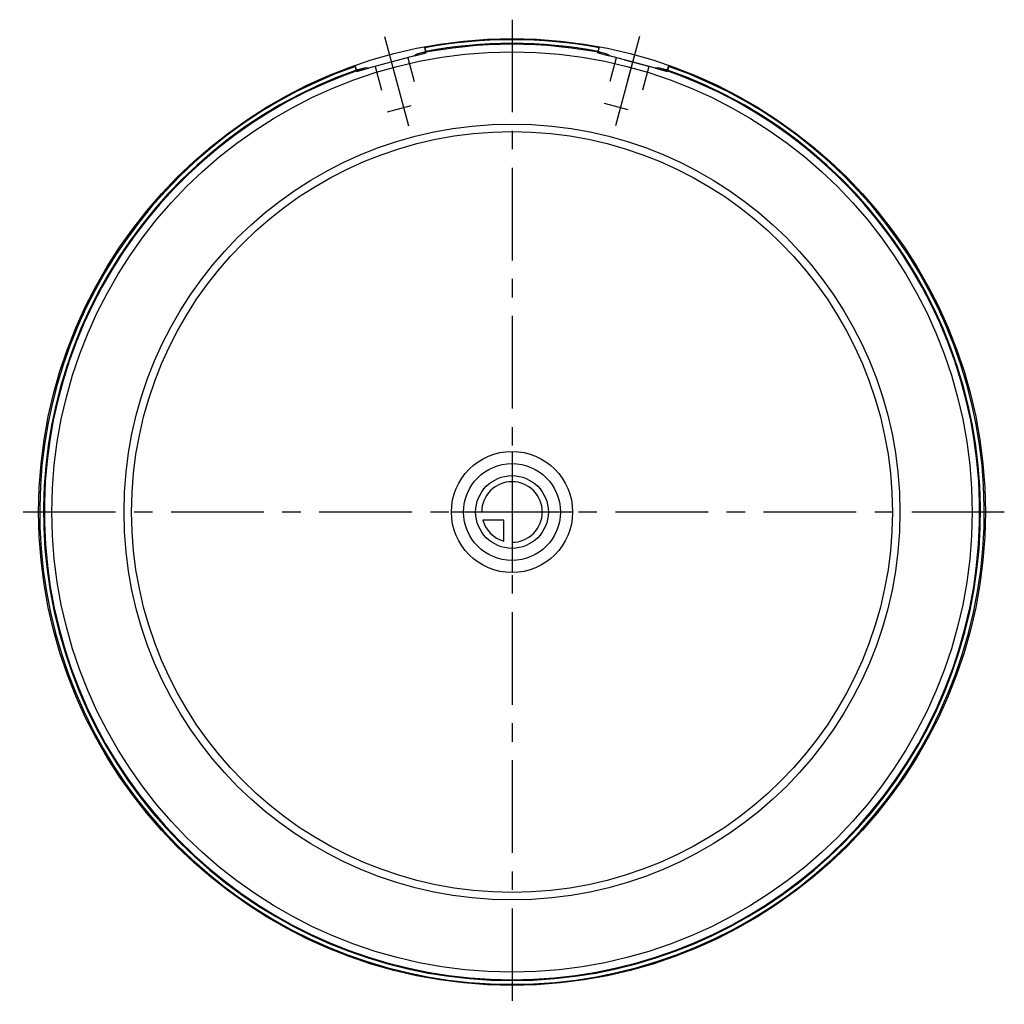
# Model space of a CAD drawing. Header units: millimetres. Extents: x 370 to 630, y 370 to 630.
import ezdxf

# ---------------------------------------------------------------- set-up
doc = ezdxf.new("R2010")
doc.units = ezdxf.units.MM
doc.header["$LTSCALE"] = 65.185185
doc.linetypes.add('CENTER', pattern=[0.6, 0.375, -0.075, 0.075, -0.075])
doc.linetypes.add('HIDDEN', pattern=[0.2, 0.1, -0.1])
for name, color, linetype in [('ACHSEN_S', 7, 'CONTINUOUS'), ('KOERPER', 7, 'CONTINUOUS'), ('KONST.EL_MIT_GEO', 7, 'CONTINUOUS'), ('KURVEN', 7, 'CONTINUOUS')]:
    doc.layers.add(name, color=color, linetype=linetype)

msp = doc.modelspace()

# ---------------------------------------------------------------- linework, layer by layer
at = {"layer": 'ACHSEN_S', "color": 2, "linetype": 'CENTER'}
for p, q in [((500, 630), (500, 370)), ((630, 500), (370, 500))]:
    msp.add_line(p, q, dxfattribs=at)
at = {"layer": 'KOERPER', "color": 2, "linetype": 'CENTER'}
msp.add_line((533.13, 623.64), (527.33, 602), dxfattribs=at)
at = {"layer": 'KOERPER', "color": 8, "linetype": 'HIDDEN'}
for p, q in [((527.54, 619.96), (524.33, 607.98)), ((536.13, 617.66), (527.54, 619.96)), ((536.13, 617.66), (532.92, 605.68)), ((524.33, 607.98), (532.92, 605.68))]:
    msp.add_line(p, q, dxfattribs=at)
at = {"layer": 'KONST.EL_MIT_GEO', "color": 2, "linetype": 'CENTER'}
for p, q in [((466.35, 625.57), (472.67, 602)), ((533.65, 625.57), (530.54, 613.98))]:
    msp.add_line(p, q, dxfattribs=at)
at = {"layer": 'KONST.EL_MIT_GEO', "color": 7, "linetype": 'Continuous'}
for p, q in [((476.99, 622.58), (476.92, 622.85)), ((523.01, 622.58), (523.08, 622.85)), ((474.25, 620.44), (462.08, 617.18)), ((537.92, 617.18), (525.75, 620.44)), ((458.64, 617.66), (458.56, 617.93)), ((541.36, 617.66), (541.44, 617.93))]:
    msp.add_line(p, q, dxfattribs=at)
at = {"layer": 'KONST.EL_MIT_GEO', "color": 8, "linetype": 'HIDDEN'}
for p, q in [((477.34, 621.27), (476.99, 622.58)), ((522.66, 621.27), (523.01, 622.58)), ((472.46, 619.96), (475.67, 607.98)), ((474.25, 620.44), (477.34, 621.27)), ((522.66, 621.27), (525.75, 620.44)), ((458.99, 616.35), (458.64, 617.66)), ((458.99, 616.35), (462.08, 617.18)), ((463.87, 617.66), (467.08, 605.68)), ((537.92, 617.18), (541.01, 616.35)), ((541.01, 616.35), (541.36, 617.66)), ((467.08, 605.68), (475.67, 607.98))]:
    msp.add_line(p, q, dxfattribs=at)
at = {"layer": 'KONST.EL_MIT_GEO', "color": 7, "linetype": 'Continuous'}
for radius in [125, 121.5, 102.45, 100.45]:
    msp.add_circle((500, 500), radius, dxfattribs=at)
for radius, start, end in [(124.72, 79.3684, 100.6316), (123.5, 78.3857, 101.6143), (123.72, 79.3814, 100.6186), (124.72, 109.3684, 70.6316), (123.72, 109.3814, 70.6186), (123.5, 108.3857, 71.6143)]:
    msp.add_arc((500, 500), radius, start, end, dxfattribs=at)
for points, knots in [([(477.2, 621.6), (477.17, 621.58), (477.1, 621.55), (476.88, 621.46), (476.49, 621.34), (475.87, 621.16), (475.4, 621.04), (475.14, 620.97)], [0, 0, 0, 0, 0.046143, 0.115468, 0.323363, 0.620301, 1, 1, 1, 1]), ([(476.99, 622.58), (477.02, 622.46), (477.07, 622.29), (477.13, 622.06), (477.16, 621.92), (477.19, 621.8), (477.21, 621.7), (477.21, 621.65), (477.21, 621.61), (477.2, 621.6)], [0, 0, 0, 0, 0.371222, 0.539993, 0.689192, 0.813286, 0.907778, 0.969742, 1, 1, 1, 1]), ([(522.8, 621.6), (522.79, 621.61), (522.79, 621.65), (522.79, 621.7), (522.81, 621.8), (522.84, 621.92), (522.87, 622.06), (522.93, 622.29), (522.98, 622.46), (523.01, 622.58)], [0, 0, 0, 0, 0.030258, 0.092222, 0.186714, 0.310808, 0.460007, 0.628777, 1, 1, 1, 1]), ([(524.86, 620.97), (524.6, 621.04), (524.13, 621.16), (523.51, 621.34), (523.12, 621.46), (522.9, 621.55), (522.83, 621.58), (522.8, 621.6)], [0, 0, 0, 0, 0.3797, 0.676638, 0.884532, 0.953857, 1, 1, 1, 1]), ([(475.14, 620.97), (475.06, 620.95), (474.73, 620.83), (474.44, 620.62), (474.25, 620.44)], [0, 0, 0, 0, 0.231113, 1, 1, 1, 1]), ([(525.75, 620.44), (525.68, 620.5), (525.42, 620.73), (525.11, 620.91), (524.86, 620.97)], [0, 0, 0, 0, 0.27135, 1, 1, 1, 1]), ([(458.94, 616.71), (458.93, 616.71), (458.91, 616.74), (458.89, 616.79), (458.85, 616.88), (458.82, 617), (458.78, 617.14), (458.72, 617.37), (458.67, 617.54), (458.64, 617.66)], [0, 0, 0, 0, 0.030258, 0.092222, 0.186714, 0.310808, 0.460007, 0.628777, 1, 1, 1, 1]), ([(461.05, 617.19), (460.78, 617.12), (460.31, 616.99), (459.69, 616.84), (459.29, 616.75), (459.06, 616.71), (458.98, 616.71), (458.94, 616.71)], [0, 0, 0, 0, 0.3797, 0.676638, 0.884532, 0.953857, 1, 1, 1, 1]), ([(462.08, 617.18), (461.99, 617.2), (461.65, 617.27), (461.29, 617.26), (461.05, 617.19)], [0, 0, 0, 0, 0.27135, 1, 1, 1, 1]), ([(538.95, 617.19), (538.88, 617.22), (538.53, 617.28), (538.18, 617.24), (537.92, 617.18)], [0, 0, 0, 0, 0.231113, 1, 1, 1, 1]), ([(541.06, 616.71), (541.02, 616.71), (540.94, 616.71), (540.71, 616.75), (540.31, 616.84), (539.69, 616.99), (539.22, 617.12), (538.95, 617.19)], [0, 0, 0, 0, 0.046143, 0.115468, 0.323363, 0.620301, 1, 1, 1, 1]), ([(541.36, 617.66), (541.33, 617.54), (541.28, 617.37), (541.22, 617.14), (541.18, 617), (541.15, 616.88), (541.11, 616.79), (541.09, 616.74), (541.07, 616.71), (541.06, 616.71)], [0, 0, 0, 0, 0.371222, 0.539993, 0.689192, 0.813286, 0.907778, 0.969742, 1, 1, 1, 1])]:
    msp.add_open_spline(points, degree=3, knots=knots, dxfattribs=at)
at = {"layer": 'KURVEN', "color": 40, "linetype": 'Continuous'}
for p, q in [((500, 516), (500, 484)), ((516, 500), (484, 500)), ((497.8, 497.8), (492.31, 497.8)), ((497.8, 492.31), (497.8, 497.8))]:
    msp.add_line(p, q, dxfattribs=at)
for radius in [16, 12.8, 9.6]:
    msp.add_circle((500, 500), radius, dxfattribs=at)
for start, end in [(270, 180), (195.962, 254.038)]:
    msp.add_arc((500, 500), 8, start, end, dxfattribs=at)

doc.saveas('drawing.dxf')
